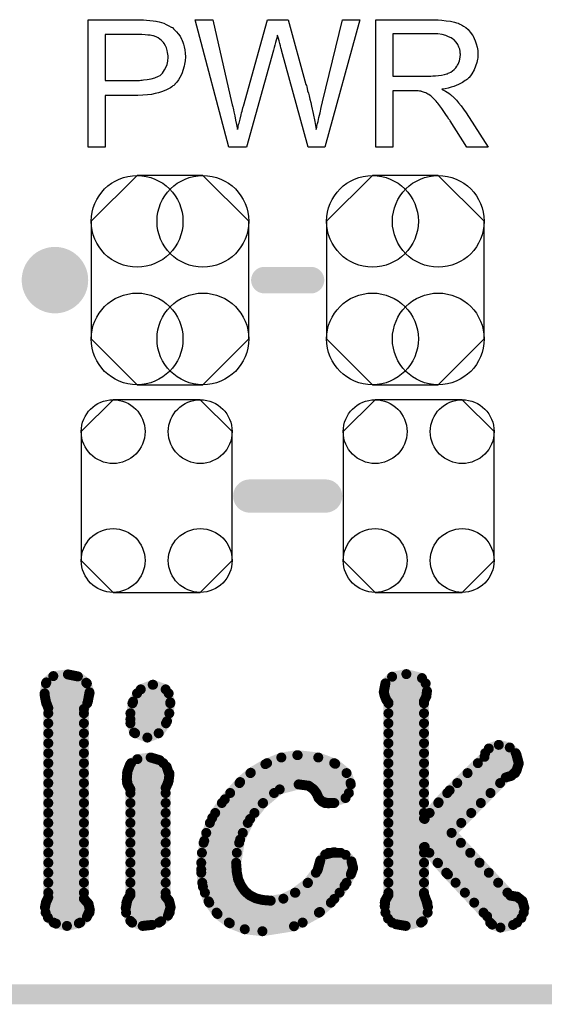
# Model space of a CAD drawing. Extents: x -0.07 to 0.95, y -0.15 to 1.54.
# Tile 4 of 14: x 0.58 to 0.73, y -0.15 to 0.14. Entities that reach past the tile are written whole.
import ezdxf

# ---------------------------------------------------------------- set-up
doc = ezdxf.new("R2010")
doc.units = 0
doc.layers.get('0').update_dxf_attribs({"linetype": 'CONTINUOUS'})
for name, color, linetype in [('gko', 6, 'CONTINUOUS'), ('gto', 2, 'CONTINUOUS'), ('gts', 1, 'CONTINUOUS')]:
    doc.layers.add(name, color=color, linetype=linetype)

# ---------------------------------------------------------------- blocks, each defined once
blk = doc.blocks.new('D32')
at = {"const_width": 0.005}
blk.add_lwpolyline([(-0.0025, 0, 1), (0.0025, 0, 1)], format="xyb", close=True, dxfattribs=at)
blk = doc.blocks.new('D33')
at = {"const_width": 0.004}
blk.add_lwpolyline([(-0.002, 0, 1), (0.002, 0, 1)], format="xyb", close=True, dxfattribs=at)
blk = doc.blocks.new('D35')
at = {"const_width": 0.0015}
blk.add_lwpolyline([(-0.00075, 0, 1), (0.00075, 0, 1)], format="xyb", close=True, dxfattribs=at)
blk = doc.blocks.new('D76')
blk.add_lwpolyline([(0.0227, -0.0194), (0.0227, 0.0194), (0.0131, 0.029), (-0.0131, 0.029), (-0.0227, 0.0194), (-0.0227, -0.0194), (-0.0131, -0.029), (0.0131, -0.029)], close=True)
for centre in [(-0.0131, 0.0194), (0.0131, 0.0194), (-0.0131, -0.0194), (0.0131, -0.0194)]:
    blk.add_circle(centre, 0.0096)
blk = doc.blocks.new('D80')
blk.add_lwpolyline([(-0.0237, 0.0177), (-0.0237, -0.0177), (-0.0099, -0.0315), (0.0099, -0.0315), (0.0237, -0.0177), (0.0237, 0.0177), (0.0099, 0.0315), (-0.0099, 0.0315)], close=True)
for centre in [(-0.0099, 0.0177), (0.0099, 0.0177), (-0.0099, -0.0177), (0.0099, -0.0177)]:
    blk.add_circle(centre, 0.0138)
blk = doc.blocks.new('D64')
at = {"const_width": 0.0984}
blk.add_lwpolyline([(-0.0315, 0), (0.0315, 0)], dxfattribs=at)

msp = doc.modelspace()

# ---------------------------------------------------------------- linework, layer by layer
at = {"layer": 'gko', "color": 6, "const_width": 0.006}
msp.add_lwpolyline([(-0.05, -0.15), (0.85, -0.15)], dxfattribs=at)
at = {"layer": 'gto', "color": 2}
for points in [[(0.6126, 0.1434), (0.6135, 0.1433), (0.6145, 0.1432), (0.6155, 0.1431), (0.6163, 0.143), (0.6164, 0.143), (0.6168, 0.1429), (0.6173, 0.1428), (0.618, 0.1426), (0.6187, 0.1424), (0.6195, 0.142), (0.6203, 0.1416), (0.621, 0.1412), (0.6211, 0.1411), (0.6214, 0.141), (0.6217, 0.1406), (0.6221, 0.1402), (0.6226, 0.1397), (0.6231, 0.1391), (0.6237, 0.1384), (0.6241, 0.1375), (0.6242, 0.1374), (0.6243, 0.1371), (0.6245, 0.1366), (0.6247, 0.136), (0.6249, 0.1352), (0.6251, 0.1343), (0.6252, 0.1333), (0.6253, 0.1322), (0.6253, 0.1322), (0.6253, 0.132), (0.6253, 0.1318), (0.6252, 0.1314), (0.6252, 0.131), (0.6251, 0.1305), (0.625, 0.13), (0.6249, 0.1294), (0.6245, 0.1281), (0.6243, 0.1274), (0.624, 0.1267), (0.6236, 0.126), (0.6232, 0.1253), (0.6227, 0.1246), (0.6221, 0.124), (0.6221, 0.1239), (0.622, 0.1238), (0.6218, 0.1236), (0.6215, 0.1235), (0.6212, 0.1232), (0.6208, 0.1229), (0.6202, 0.1226), (0.6196, 0.1223), (0.6189, 0.122), (0.618, 0.1217), (0.6171, 0.1214), (0.6161, 0.1212), (0.615, 0.1209), (0.6138, 0.1208), (0.6124, 0.1207), (0.6109, 0.1206), (0.6011, 0.1206), (0.6011, 0.105), (0.596, 0.105), (0.596, 0.1434), (0.6118, 0.1434), (0.6126, 0.1434)], [(0.6672, 0.105), (0.6622, 0.105), (0.6541, 0.1342), (0.6541, 0.1343), (0.6541, 0.1344), (0.654, 0.1346), (0.6539, 0.1349), (0.6538, 0.1355), (0.6536, 0.1362), (0.6534, 0.137), (0.6532, 0.1377), (0.653, 0.1383), (0.6529, 0.1386), (0.6529, 0.1387), (0.6529, 0.1387), (0.6528, 0.1386), (0.6528, 0.1383), (0.6527, 0.1378), (0.6525, 0.1372), (0.6523, 0.1365), (0.6521, 0.1357), (0.6519, 0.135), (0.6517, 0.1342), (0.6436, 0.105), (0.6383, 0.105), (0.6282, 0.1434), (0.6335, 0.1434), (0.6392, 0.1182), (0.6392, 0.1182), (0.6393, 0.118), (0.6393, 0.1178), (0.6394, 0.1175), (0.6395, 0.1172), (0.6396, 0.1168), (0.6397, 0.1163), (0.6398, 0.1157), (0.6401, 0.1145), (0.6403, 0.1132), (0.6406, 0.1118), (0.6409, 0.1103), (0.6409, 0.1104), (0.641, 0.1106), (0.6411, 0.1109), (0.6411, 0.1113), (0.6412, 0.1118), (0.6414, 0.1123), (0.6417, 0.1135), (0.642, 0.1148), (0.6421, 0.1154), (0.6423, 0.1159), (0.6424, 0.1164), (0.6425, 0.1169), (0.6426, 0.1172), (0.6427, 0.1174), (0.6499, 0.1434), (0.6561, 0.1434), (0.6615, 0.1239), (0.6615, 0.1239), (0.6617, 0.1236), (0.6618, 0.1232), (0.6619, 0.1227), (0.662, 0.122), (0.6623, 0.1213), (0.6625, 0.1205), (0.6627, 0.1195), (0.663, 0.1185), (0.6632, 0.1174), (0.6637, 0.1152), (0.6642, 0.1128), (0.6646, 0.1103), (0.6646, 0.1104), (0.6647, 0.1105), (0.6647, 0.1107), (0.6648, 0.111), (0.6648, 0.1113), (0.6649, 0.1117), (0.665, 0.1122), (0.6652, 0.1128), (0.6654, 0.114), (0.6658, 0.1154), (0.6661, 0.117), (0.6665, 0.1187), (0.6725, 0.1434), (0.6777, 0.1434), (0.6672, 0.105)], [(0.7008, 0.1434), (0.7013, 0.1434), (0.7024, 0.1433), (0.7037, 0.1431), (0.705, 0.143), (0.7062, 0.1427), (0.7068, 0.1425), (0.7073, 0.1424), (0.7074, 0.1424), (0.7074, 0.1423), (0.7078, 0.1421), (0.7083, 0.1419), (0.7089, 0.1415), (0.7096, 0.141), (0.7103, 0.1404), (0.7109, 0.1396), (0.7116, 0.1387), (0.7116, 0.1386), (0.7117, 0.1386), (0.7119, 0.1382), (0.7121, 0.1377), (0.7124, 0.137), (0.7127, 0.1361), (0.713, 0.1351), (0.7132, 0.1341), (0.7132, 0.1329), (0.7132, 0.1329), (0.7132, 0.1328), (0.7132, 0.1325), (0.7132, 0.1322), (0.7132, 0.1319), (0.7131, 0.1315), (0.7129, 0.1305), (0.7125, 0.1294), (0.7121, 0.1283), (0.7114, 0.1271), (0.711, 0.1265), (0.7106, 0.126), (0.7105, 0.1259), (0.7104, 0.1259), (0.7103, 0.1257), (0.7101, 0.1255), (0.7098, 0.1253), (0.7094, 0.1251), (0.709, 0.1248), (0.7086, 0.1245), (0.708, 0.1242), (0.7074, 0.1239), (0.7067, 0.1236), (0.706, 0.1233), (0.7052, 0.1231), (0.7043, 0.1228), (0.7034, 0.1226), (0.7024, 0.1225), (0.7025, 0.1224), (0.7027, 0.1223), (0.7031, 0.1221), (0.7035, 0.1219), (0.7045, 0.1213), (0.705, 0.1209), (0.7054, 0.1205), (0.7056, 0.1204), (0.7058, 0.1202), (0.7063, 0.1197), (0.7068, 0.1192), (0.7074, 0.1184), (0.7082, 0.1175), (0.7089, 0.1165), (0.7097, 0.1154), (0.7163, 0.105), (0.7099, 0.105), (0.7049, 0.113), (0.7049, 0.113), (0.7048, 0.1132), (0.7047, 0.1133), (0.7045, 0.1135), (0.7041, 0.1142), (0.7036, 0.1149), (0.703, 0.1158), (0.7024, 0.1167), (0.7018, 0.1175), (0.7012, 0.1183), (0.7012, 0.1183), (0.701, 0.1185), (0.7007, 0.1189), (0.7003, 0.1193), (0.6995, 0.1201), (0.6991, 0.1205), (0.6986, 0.1208), (0.6986, 0.1209), (0.6985, 0.1209), (0.6982, 0.121), (0.6979, 0.1212), (0.6976, 0.1214), (0.6972, 0.1215), (0.6963, 0.1218), (0.6962, 0.1218), (0.6961, 0.1219), (0.6959, 0.1219), (0.6956, 0.1219), (0.6952, 0.122), (0.6948, 0.122), (0.6942, 0.122), (0.6876, 0.122), (0.6876, 0.105), (0.6825, 0.105), (0.6825, 0.1434), (0.7003, 0.1434), (0.7008, 0.1434)], [(0.6121, 0.1389), (0.6011, 0.1389), (0.6011, 0.1251), (0.6114, 0.1251), (0.6118, 0.1252), (0.6122, 0.1252), (0.6126, 0.1253), (0.6137, 0.1254), (0.6149, 0.1256), (0.616, 0.1259), (0.6171, 0.1264), (0.6176, 0.1266), (0.618, 0.127), (0.6181, 0.1271), (0.6183, 0.1273), (0.6186, 0.1278), (0.619, 0.1283), (0.6194, 0.129), (0.6198, 0.1299), (0.62, 0.1309), (0.6201, 0.1321), (0.6201, 0.1321), (0.6201, 0.1322), (0.6201, 0.1325), (0.62, 0.133), (0.6199, 0.1335), (0.6198, 0.1341), (0.6196, 0.1349), (0.6193, 0.1355), (0.6189, 0.1362), (0.6188, 0.1362), (0.6186, 0.1365), (0.6184, 0.1367), (0.618, 0.1371), (0.6175, 0.1375), (0.617, 0.1379), (0.6164, 0.1382), (0.6156, 0.1385), (0.6156, 0.1385), (0.6154, 0.1385), (0.615, 0.1386), (0.6146, 0.1387), (0.6139, 0.1387), (0.6131, 0.1388), (0.6121, 0.1389)], [(0.6997, 0.1391), (0.6876, 0.1391), (0.6876, 0.1264), (0.6991, 0.1264), (0.6997, 0.1265), (0.7005, 0.1265), (0.7014, 0.1266), (0.7023, 0.1267), (0.7032, 0.1269), (0.7039, 0.1271), (0.7041, 0.1271), (0.7043, 0.1273), (0.7046, 0.1274), (0.7051, 0.1276), (0.7056, 0.128), (0.7061, 0.1284), (0.7066, 0.1289), (0.7069, 0.1294), (0.707, 0.1295), (0.7071, 0.1297), (0.7073, 0.13), (0.7075, 0.1305), (0.7077, 0.131), (0.7078, 0.1315), (0.7079, 0.1322), (0.708, 0.1329), (0.708, 0.1329), (0.708, 0.133), (0.7079, 0.1333), (0.7079, 0.1338), (0.7078, 0.1345), (0.7075, 0.1351), (0.7072, 0.1359), (0.7067, 0.1366), (0.706, 0.1374), (0.7059, 0.1374), (0.7056, 0.1376), (0.7052, 0.1379), (0.7044, 0.1382), (0.7036, 0.1386), (0.7025, 0.1389), (0.7012, 0.1391), (0.6997, 0.1391)]]:
    msp.add_lwpolyline(points, dxfattribs=at)
at = {"layer": 'gto', "color": 2, "const_width": 0.01}
for points in [[(0.591, 0.065, 1), (0.581, 0.065)], [(0.581, 0.065, 1), (0.591, 0.065)]]:
    msp.add_lwpolyline(points, format="xyb", dxfattribs=at)
at = {"layer": 'gto', "color": 2}
for points, const_width in [([(0.581, 0.065), (0.581, 0.065)], 0.01), ([(0.591, 0.065), (0.591, 0.065)], 0.01), ([(0.591, 0.065), (0.591, 0.065)], 0.01), ([(0.649, 0.065), (0.663, 0.065)], 0.008), ([(0.6446, 0), (0.6674, 0)], 0.01), ([(0.5834, -0.0561), (0.5855, -0.0542)], 0.003), ([(0.5855, -0.0542), (0.5899, -0.0537)], 0.003), ([(0.5899, -0.0537), (0.5929, -0.0543)], 0.003), ([(0.5929, -0.0543), (0.5954, -0.0562)], 0.003), ([(0.6854, -0.0564), (0.6874, -0.0544)], 0.003), ([(0.6874, -0.0544), (0.6917, -0.0536)], 0.003), ([(0.6917, -0.0536), (0.6964, -0.0548)], 0.003), ([(0.6964, -0.0548), (0.6979, -0.0587)], 0.003), ([(0.5829, -0.0599), (0.5834, -0.0561)], 0.003), ([(0.5833, -0.0564), (0.5956, -0.0564)], 0.003), ([(0.5954, -0.0562), (0.5964, -0.0591)], 0.003), ([(0.6118, -0.0582), (0.6154, -0.0568)], 0.003), ([(0.6154, -0.0568), (0.6155, -0.0568)], 0.003), ([(0.6155, -0.0568), (0.6193, -0.0582)], 0.003), ([(0.6849, -0.059), (0.6854, -0.0564)], 0.003), ([(0.6854, -0.0564), (0.6975, -0.0564)], 0.003), ([(0.5829, -0.0594), (0.5964, -0.0594)], 0.003), ([(0.5829, -0.0599), (0.5833, -0.062)], 0.003), ([(0.5959, -0.0618), (0.5964, -0.0591)], 0.003), ([(0.6095, -0.0619), (0.6118, -0.0582)], 0.003), ([(0.6107, -0.0594), (0.6202, -0.0594)], 0.003), ([(0.6193, -0.0582), (0.6207, -0.0621)], 0.003), ([(0.6849, -0.059), (0.6852, -0.0602)], 0.003), ([(0.685, -0.0594), (0.6978, -0.0594)], 0.003), ([(0.6852, -0.0602), (0.6857, -0.0614)], 0.003), ([(0.697, -0.0617), (0.6977, -0.0603)], 0.003), ([(0.6977, -0.0603), (0.6979, -0.0587)], 0.003), ([(0.5833, -0.062), (0.584, -0.0638)], 0.003), ([(0.5834, -0.0624), (0.5957, -0.0624)], 0.003), ([(0.5947, -0.0641), (0.5959, -0.0618)], 0.003), ([(0.6087, -0.0672), (0.6095, -0.0619)], 0.003), ([(0.6093, -0.0624), (0.6207, -0.0624)], 0.003), ([(0.6197, -0.0678), (0.6207, -0.0621)], 0.003), ([(0.6857, -0.0614), (0.6863, -0.0622)], 0.003), ([(0.6863, -0.1201), (0.6863, -0.0622)], 0.003), ([(0.6863, -0.0624), (0.697, -0.0624)], 0.003), ([(0.697, -0.0971), (0.697, -0.0617)], 0.003), ([(0.584, -0.1208), (0.584, -0.0638)], 0.003), ([(0.584, -0.0654), (0.5947, -0.0654)], 0.003), ([(0.5947, -0.1212), (0.5947, -0.0641)], 0.003), ([(0.6087, -0.0654), (0.6204, -0.0654)], 0.003), ([(0.6863, -0.0654), (0.697, -0.0654)], 0.003), ([(0.584, -0.0684), (0.5947, -0.0684)], 0.003), ([(0.6087, -0.0672), (0.6098, -0.0712)], 0.003), ([(0.6087, -0.0684), (0.6194, -0.0684)], 0.003), ([(0.6172, -0.0714), (0.6197, -0.0678)], 0.003), ([(0.6863, -0.0684), (0.697, -0.0684)], 0.003), ([(0.584, -0.0714), (0.5947, -0.0714)], 0.003), ([(0.6098, -0.0712), (0.6138, -0.0727)], 0.003), ([(0.6101, -0.0714), (0.6172, -0.0714)], 0.003), ([(0.6138, -0.0727), (0.6172, -0.0714)], 0.003), ([(0.6863, -0.0714), (0.697, -0.0714)], 0.003), ([(0.584, -0.0744), (0.5947, -0.0744)], 0.003), ([(0.6863, -0.0744), (0.697, -0.0744)], 0.003), ([(0.7165, -0.076), (0.7195, -0.0749)], 0.003), ([(0.7195, -0.0749), (0.7228, -0.0757)], 0.003), ([(0.584, -0.0774), (0.5947, -0.0774)], 0.003), ([(0.6541, -0.0787), (0.6589, -0.078)], 0.003), ([(0.6589, -0.078), (0.659, -0.078)], 0.003), ([(0.659, -0.078), (0.6652, -0.0787)], 0.003), ([(0.6863, -0.0774), (0.697, -0.0774)], 0.003), ([(0.7047, -0.0886), (0.7152, -0.0785)], 0.003), ([(0.7152, -0.0785), (0.7165, -0.076)], 0.003), ([(0.7154, -0.0774), (0.7246, -0.0774)], 0.003), ([(0.7228, -0.0757), (0.7248, -0.0778)], 0.003), ([(0.7248, -0.0778), (0.7255, -0.0805)], 0.003), ([(0.584, -0.0804), (0.5947, -0.0804)], 0.003), ([(0.6078, -0.0829), (0.6086, -0.0808)], 0.003), ([(0.6086, -0.0808), (0.6108, -0.0792)], 0.003), ([(0.6089, -0.0804), (0.6186, -0.0804)], 0.003), ([(0.6108, -0.0792), (0.6148, -0.0787)], 0.003), ([(0.6148, -0.0787), (0.6175, -0.0795)], 0.003), ([(0.6175, -0.0795), (0.6196, -0.0815)], 0.003), ([(0.6196, -0.0815), (0.6204, -0.0839)], 0.003), ([(0.6449, -0.0833), (0.6493, -0.0807)], 0.003), ([(0.6493, -0.0807), (0.6541, -0.0787)], 0.003), ([(0.6498, -0.0804), (0.67, -0.0804)], 0.003), ([(0.6652, -0.0787), (0.6703, -0.0806)], 0.003), ([(0.6703, -0.0806), (0.6737, -0.0834)], 0.003), ([(0.6863, -0.0804), (0.697, -0.0804)], 0.003), ([(0.7132, -0.0804), (0.7255, -0.0804)], 0.003), ([(0.7248, -0.0827), (0.7255, -0.0805)], 0.003), ([(0.584, -0.0834), (0.5947, -0.0834)], 0.003), ([(0.6076, -0.0853), (0.6078, -0.0829)], 0.003), ([(0.6077, -0.0834), (0.6204, -0.0834)], 0.003), ([(0.6202, -0.0857), (0.6204, -0.084)], 0.003), ([(0.6204, -0.084), (0.6204, -0.0839)], 0.003), ([(0.6417, -0.0861), (0.6449, -0.0833)], 0.003), ([(0.6448, -0.0834), (0.6737, -0.0834)], 0.003), ([(0.6737, -0.0834), (0.675, -0.0868)], 0.003), ([(0.6863, -0.0834), (0.697, -0.0834)], 0.003), ([(0.7101, -0.0834), (0.7244, -0.0834)], 0.003), ([(0.7216, -0.0847), (0.7233, -0.0842)], 0.003), ([(0.7233, -0.0842), (0.7248, -0.0827)], 0.003), ([(0.584, -0.0864), (0.5947, -0.0864)], 0.003), ([(0.6076, -0.0853), (0.6079, -0.0869)], 0.003), ([(0.6077, -0.0864), (0.62, -0.0864)], 0.003), ([(0.6079, -0.0869), (0.6087, -0.0883)], 0.003), ([(0.6193, -0.0878), (0.6197, -0.087)], 0.003), ([(0.6197, -0.087), (0.6202, -0.0857)], 0.003), ([(0.6371, -0.0913), (0.6417, -0.0861)], 0.003), ([(0.6415, -0.0864), (0.6749, -0.0864)], 0.003), ([(0.6536, -0.0883), (0.6593, -0.0868)], 0.003), ([(0.6593, -0.0868), (0.6623, -0.0872)], 0.003), ([(0.6623, -0.0872), (0.6638, -0.0883)], 0.003), ([(0.6734, -0.0909), (0.675, -0.0868)], 0.003), ([(0.6863, -0.0864), (0.697, -0.0864)], 0.003), ([(0.7053, -0.1014), (0.7216, -0.0847)], 0.003), ([(0.707, -0.0864), (0.7199, -0.0864)], 0.003), ([(0.584, -0.0894), (0.5947, -0.0894)], 0.003), ([(0.6087, -0.1201), (0.6087, -0.0883)], 0.003), ([(0.6087, -0.0894), (0.6193, -0.0894)], 0.003), ([(0.6193, -0.1206), (0.6193, -0.0878)], 0.003), ([(0.6387, -0.0894), (0.6519, -0.0894)], 0.003), ([(0.6485, -0.0925), (0.6536, -0.0883)], 0.003), ([(0.6638, -0.0883), (0.6647, -0.0895)], 0.003), ([(0.6646, -0.0894), (0.6744, -0.0894)], 0.003), ([(0.6647, -0.0895), (0.6653, -0.0909)], 0.003), ([(0.6863, -0.0894), (0.697, -0.0894)], 0.003), ([(0.7014, -0.0922), (0.7047, -0.0886)], 0.003), ([(0.704, -0.0894), (0.717, -0.0894)], 0.003), ([(0.584, -0.0924), (0.5947, -0.0924)], 0.003), ([(0.6087, -0.0924), (0.6193, -0.0924)], 0.003), ([(0.6333, -0.0969), (0.6371, -0.0913)], 0.003), ([(0.6362, -0.0924), (0.6486, -0.0924)], 0.003), ([(0.6447, -0.0972), (0.6485, -0.0925)], 0.003), ([(0.6653, -0.0909), (0.6664, -0.092)], 0.003), ([(0.6664, -0.092), (0.6683, -0.0925)], 0.003), ([(0.6672, -0.0924), (0.67, -0.0924)], 0.003), ([(0.6683, -0.0925), (0.6734, -0.0909)], 0.003), ([(0.6863, -0.0924), (0.697, -0.0924)], 0.003), ([(0.6972, -0.0972), (0.7014, -0.0922)], 0.003), ([(0.7013, -0.0924), (0.7141, -0.0924)], 0.003), ([(0.584, -0.0954), (0.5947, -0.0954)], 0.003), ([(0.6087, -0.0954), (0.6193, -0.0954)], 0.003), ([(0.6342, -0.0954), (0.646, -0.0954)], 0.003), ([(0.6863, -0.0954), (0.697, -0.0954)], 0.003), ([(0.6987, -0.0954), (0.7112, -0.0954)], 0.003), ([(0.584, -0.0984), (0.5947, -0.0984)], 0.003), ([(0.6087, -0.0984), (0.6193, -0.0984)], 0.003), ([(0.6309, -0.1038), (0.6333, -0.0969)], 0.003), ([(0.6326, -0.0984), (0.644, -0.0984)], 0.003), ([(0.6417, -0.1034), (0.6447, -0.0972)], 0.003), ([(0.6863, -0.0984), (0.7082, -0.0984)], 0.003), ([(0.697, -0.0971), (0.6972, -0.0972)], 0.003), ([(0.584, -0.1014), (0.5947, -0.1014)], 0.003), ([(0.6087, -0.1014), (0.6193, -0.1014)], 0.003), ([(0.6315, -0.1014), (0.6425, -0.1014)], 0.003), ([(0.6863, -0.1014), (0.7053, -0.1014)], 0.003), ([(0.7053, -0.1014), (0.723, -0.1203)], 0.003), ([(0.584, -0.1044), (0.5947, -0.1044)], 0.003), ([(0.6087, -0.1044), (0.6193, -0.1044)], 0.003), ([(0.63, -0.1124), (0.6309, -0.1038)], 0.003), ([(0.6307, -0.1044), (0.6414, -0.1044)], 0.003), ([(0.6405, -0.1107), (0.6417, -0.1034)], 0.003), ([(0.6863, -0.1044), (0.7081, -0.1044)], 0.003), ([(0.584, -0.1074), (0.5947, -0.1074)], 0.003), ([(0.6087, -0.1074), (0.6193, -0.1074)], 0.003), ([(0.6302, -0.1074), (0.6407, -0.1074)], 0.003), ([(0.6658, -0.1097), (0.6673, -0.1079)], 0.003), ([(0.6673, -0.1079), (0.67, -0.1072)], 0.003), ([(0.6683, -0.1074), (0.6719, -0.1074)], 0.003), ([(0.67, -0.1072), (0.6734, -0.108)], 0.003), ([(0.6734, -0.108), (0.6752, -0.11)], 0.003), ([(0.6863, -0.1074), (0.697, -0.1074)], 0.003), ([(0.697, -0.1057), (0.6972, -0.1056)], 0.003), ([(0.697, -0.1199), (0.697, -0.1057)], 0.003), ([(0.6972, -0.1056), (0.7012, -0.1105)], 0.003), ([(0.6986, -0.1074), (0.7109, -0.1074)], 0.003), ([(0.584, -0.1104), (0.5947, -0.1104)], 0.003), ([(0.6087, -0.1104), (0.6193, -0.1104)], 0.003), ([(0.63, -0.1104), (0.6405, -0.1104)], 0.003), ([(0.6405, -0.1107), (0.6407, -0.1132)], 0.003), ([(0.665, -0.1126), (0.6658, -0.1097)], 0.003), ([(0.6656, -0.1104), (0.6753, -0.1104)], 0.003), ([(0.6752, -0.11), (0.6757, -0.112)], 0.003), ([(0.6863, -0.1104), (0.697, -0.1104)], 0.003), ([(0.7011, -0.1104), (0.7137, -0.1104)], 0.003), ([(0.7012, -0.1105), (0.7042, -0.1139)], 0.003), ([(0.584, -0.1134), (0.5947, -0.1134)], 0.003), ([(0.6087, -0.1134), (0.6193, -0.1134)], 0.003), ([(0.63, -0.1124), (0.6305, -0.1176)], 0.003), ([(0.63, -0.1134), (0.6407, -0.1134)], 0.003), ([(0.6407, -0.1132), (0.6411, -0.1154)], 0.003), ([(0.662, -0.1165), (0.665, -0.1126)], 0.003), ([(0.6645, -0.1134), (0.6752, -0.1134)], 0.003), ([(0.6731, -0.1173), (0.675, -0.1139)], 0.003), ([(0.675, -0.1139), (0.6757, -0.112)], 0.003), ([(0.6863, -0.1134), (0.697, -0.1134)], 0.003), ([(0.7037, -0.1134), (0.7165, -0.1134)], 0.003), ([(0.7042, -0.1139), (0.716, -0.1265)], 0.003), ([(0.584, -0.1164), (0.5947, -0.1164)], 0.003), ([(0.6087, -0.1164), (0.6193, -0.1164)], 0.003), ([(0.6303, -0.1164), (0.6415, -0.1164)], 0.003), ([(0.6411, -0.1154), (0.642, -0.1173)], 0.003), ([(0.6582, -0.1194), (0.662, -0.1165)], 0.003), ([(0.6621, -0.1164), (0.6737, -0.1164)], 0.003), ([(0.6863, -0.1164), (0.697, -0.1164)], 0.003), ([(0.7065, -0.1164), (0.7193, -0.1164)], 0.003), ([(0.584, -0.1194), (0.5947, -0.1194)], 0.003), ([(0.6087, -0.1194), (0.6193, -0.1194)], 0.003), ([(0.6305, -0.1176), (0.6322, -0.122)], 0.003), ([(0.6311, -0.1194), (0.6436, -0.1194)], 0.003), ([(0.642, -0.1173), (0.6431, -0.1189)], 0.003), ([(0.6431, -0.1189), (0.6446, -0.1202)], 0.003), ([(0.6547, -0.1212), (0.6582, -0.1194)], 0.003), ([(0.6583, -0.1194), (0.6716, -0.1194)], 0.003), ([(0.67, -0.1213), (0.6731, -0.1173)], 0.003), ([(0.6863, -0.1194), (0.697, -0.1194)], 0.003), ([(0.697, -0.1199), (0.6977, -0.1218)], 0.003), ([(0.7093, -0.1194), (0.7221, -0.1194)], 0.003), ([(0.583, -0.1238), (0.5833, -0.1223)], 0.003), ([(0.5833, -0.1223), (0.584, -0.1208)], 0.003), ([(0.5833, -0.1224), (0.5958, -0.1224)], 0.003), ([(0.5947, -0.1212), (0.5961, -0.1228)], 0.003), ([(0.5961, -0.1228), (0.5965, -0.1246)], 0.003), ([(0.6073, -0.124), (0.6078, -0.1215)], 0.003), ([(0.6075, -0.1224), (0.6205, -0.1224)], 0.003), ([(0.6078, -0.1215), (0.6087, -0.1201)], 0.003), ([(0.6193, -0.1206), (0.6203, -0.1218)], 0.003), ([(0.6203, -0.1218), (0.6208, -0.1238)], 0.003), ([(0.6322, -0.122), (0.6349, -0.1258)], 0.003), ([(0.6324, -0.1224), (0.669, -0.1224)], 0.003), ([(0.6446, -0.1202), (0.6464, -0.1211)], 0.003), ([(0.6464, -0.1211), (0.6485, -0.1216)], 0.003), ([(0.6485, -0.1216), (0.6509, -0.1218)], 0.003), ([(0.6509, -0.1218), (0.6547, -0.1212)], 0.003), ([(0.6657, -0.1252), (0.67, -0.1213)], 0.003), ([(0.6852, -0.1235), (0.6853, -0.1218)], 0.003), ([(0.6852, -0.1224), (0.698, -0.1224)], 0.003), ([(0.6853, -0.1218), (0.6863, -0.1201)], 0.003), ([(0.6977, -0.1218), (0.6982, -0.1237)], 0.003), ([(0.7121, -0.1224), (0.7268, -0.1224)], 0.003), ([(0.723, -0.1203), (0.725, -0.1206)], 0.003), ([(0.725, -0.1206), (0.7266, -0.1219)], 0.003), ([(0.7266, -0.1219), (0.7272, -0.124)], 0.003), ([(0.583, -0.1238), (0.5839, -0.1269)], 0.003), ([(0.5832, -0.1254), (0.5964, -0.1254)], 0.003), ([(0.5956, -0.1267), (0.5965, -0.1246)], 0.003), ([(0.6073, -0.124), (0.6087, -0.1279)], 0.003), ([(0.6074, -0.1254), (0.6205, -0.1254)], 0.003), ([(0.62, -0.1263), (0.6208, -0.1238)], 0.003), ([(0.6346, -0.1254), (0.6654, -0.1254)], 0.003), ([(0.6349, -0.1258), (0.6386, -0.1286)], 0.003), ([(0.6579, -0.1295), (0.6657, -0.1252)], 0.003), ([(0.6852, -0.1235), (0.6862, -0.1272)], 0.003), ([(0.6854, -0.1254), (0.6981, -0.1254)], 0.003), ([(0.6966, -0.128), (0.6982, -0.1237)], 0.003), ([(0.7149, -0.1254), (0.727, -0.1254)], 0.003), ([(0.7263, -0.127), (0.7272, -0.124)], 0.003), ([(0.5839, -0.1269), (0.5863, -0.1287)], 0.003), ([(0.5856, -0.1284), (0.5936, -0.1284)], 0.003), ([(0.5863, -0.1287), (0.5896, -0.1294)], 0.003), ([(0.5896, -0.1294), (0.5932, -0.1286)], 0.003), ([(0.5932, -0.1286), (0.5956, -0.1267)], 0.003), ([(0.6087, -0.1279), (0.6124, -0.1294)], 0.003), ([(0.6092, -0.1284), (0.6173, -0.1284)], 0.003), ([(0.6152, -0.1291), (0.6179, -0.128)], 0.003), ([(0.6179, -0.128), (0.62, -0.1263)], 0.003), ([(0.6383, -0.1284), (0.6605, -0.1284)], 0.003), ([(0.6386, -0.1286), (0.6431, -0.1304)], 0.003), ([(0.6862, -0.1272), (0.6886, -0.1289)], 0.003), ([(0.6874, -0.1284), (0.6961, -0.1284)], 0.003), ([(0.6886, -0.1289), (0.6915, -0.1294)], 0.003), ([(0.6915, -0.1294), (0.6966, -0.128)], 0.003), ([(0.716, -0.1265), (0.7175, -0.129)], 0.003), ([(0.7169, -0.1284), (0.725, -0.1284)], 0.003), ([(0.7238, -0.1291), (0.7263, -0.127)], 0.003), ([(0.6124, -0.1294), (0.6152, -0.1291)], 0.003), ([(0.6431, -0.1304), (0.6484, -0.131)], 0.003), ([(0.6484, -0.131), (0.6579, -0.1295)], 0.003), ([(0.7175, -0.129), (0.72, -0.1299)], 0.003), ([(0.72, -0.1299), (0.7238, -0.1291)], 0.003)]:
    msp.add_lwpolyline(points, dxfattribs=dict(at, const_width=const_width))

# ---------------------------------------------------------------- block references
at = {"layer": 'gto'}
for name, p in [('D32', (0.581, 0.065)), ('D32', (0.581, 0.065)), ('D32', (0.591, 0.065)), ('D32', (0.591, 0.065)), ('D32', (0.591, 0.065)), ('D32', (0.591, 0.065)), ('D33', (0.649, 0.065)), ('D33', (0.663, 0.065)), ('D32', (0.6446, 0)), ('D32', (0.6674, 0)), ('D35', (0.5855, -0.0542)), ('D35', (0.5855, -0.0542)), ('D35', (0.5899, -0.0537)), ('D35', (0.5899, -0.0537)), ('D35', (0.5929, -0.0543)), ('D35', (0.5929, -0.0543)), ('D35', (0.6874, -0.0544)), ('D35', (0.6874, -0.0544)), ('D35', (0.6917, -0.0536)), ('D35', (0.6917, -0.0536)), ('D35', (0.6964, -0.0548)), ('D35', (0.6964, -0.0548)), ('D35', (0.5833, -0.0564)), ('D35', (0.5834, -0.0561)), ('D35', (0.5834, -0.0561)), ('D35', (0.5954, -0.0562)), ('D35', (0.5954, -0.0562)), ('D35', (0.5956, -0.0564)), ('D35', (0.6154, -0.0568)), ('D35', (0.6154, -0.0568)), ('D35', (0.6155, -0.0568)), ('D35', (0.6155, -0.0568)), ('D35', (0.6854, -0.0564)), ('D35', (0.6854, -0.0564)), ('D35', (0.6854, -0.0564)), ('D35', (0.6975, -0.0564)), ('D35', (0.5829, -0.0594)), ('D35', (0.5829, -0.0599)), ('D35', (0.5829, -0.0599)), ('D35', (0.5964, -0.0591)), ('D35', (0.5964, -0.0591)), ('D35', (0.5964, -0.0594)), ('D35', (0.6107, -0.0594)), ('D35', (0.6118, -0.0582)), ('D35', (0.6118, -0.0582)), ('D35', (0.6193, -0.0582)), ('D35', (0.6193, -0.0582)), ('D35', (0.6202, -0.0594)), ('D35', (0.6849, -0.059)), ('D35', (0.6849, -0.059)), ('D35', (0.685, -0.0594)), ('D35', (0.6852, -0.0602)), ('D35', (0.6977, -0.0603)), ('D35', (0.6978, -0.0594)), ('D35', (0.6979, -0.0587)), ('D35', (0.6979, -0.0587)), ('D35', (0.5833, -0.062)), ('D35', (0.5834, -0.0624)), ('D35', (0.5957, -0.0624)), ('D35', (0.5959, -0.0618)), ('D35', (0.6093, -0.0624)), ('D35', (0.6095, -0.0619)), ('D35', (0.6095, -0.0619)), ('D35', (0.6207, -0.0621)), ('D35', (0.6207, -0.0621)), ('D35', (0.6207, -0.0624)), ('D35', (0.6857, -0.0614)), ('D35', (0.6863, -0.0622)), ('D35', (0.6863, -0.0622)), ('D35', (0.6863, -0.0624)), ('D35', (0.697, -0.0617)), ('D35', (0.697, -0.0617)), ('D35', (0.697, -0.0624)), ('D35', (0.584, -0.0638)), ('D35', (0.584, -0.0638)), ('D35', (0.584, -0.0654)), ('D35', (0.5947, -0.0641)), ('D35', (0.5947, -0.0654)), ('D35', (0.6087, -0.0654)), ('D35', (0.6204, -0.0654)), ('D35', (0.6863, -0.0654)), ('D35', (0.697, -0.0654)), ('D35', (0.584, -0.0684)), ('D35', (0.5947, -0.0684)), ('D35', (0.6087, -0.0672)), ('D35', (0.6087, -0.0672)), ('D35', (0.6087, -0.0684)), ('D35', (0.6194, -0.0684)), ('D35', (0.6197, -0.0678)), ('D35', (0.6863, -0.0684)), ('D35', (0.697, -0.0684)), ('D35', (0.584, -0.0714)), ('D35', (0.5947, -0.0714)), ('D35', (0.6098, -0.0712)), ('D35', (0.6101, -0.0714)), ('D35', (0.6172, -0.0714)), ('D35', (0.6172, -0.0714)), ('D35', (0.6863, -0.0714)), ('D35', (0.697, -0.0714)), ('D35', (0.584, -0.0744)), ('D35', (0.5947, -0.0744)), ('D35', (0.6138, -0.0727)), ('D35', (0.6863, -0.0744)), ('D35', (0.697, -0.0744)), ('D35', (0.7195, -0.0749)), ('D35', (0.7195, -0.0749)), ('D35', (0.584, -0.0774)), ('D35', (0.5947, -0.0774)), ('D35', (0.6589, -0.078)), ('D35', (0.6589, -0.078)), ('D35', (0.659, -0.078)), ('D35', (0.659, -0.078)), ('D35', (0.6863, -0.0774)), ('D35', (0.697, -0.0774)), ('D35', (0.7152, -0.0785)), ('D35', (0.7152, -0.0785)), ('D35', (0.7154, -0.0774)), ('D35', (0.7165, -0.076)), ('D35', (0.7165, -0.076)), ('D35', (0.7228, -0.0757)), ('D35', (0.7228, -0.0757)), ('D35', (0.7246, -0.0774)), ('D35', (0.7248, -0.0778)), ('D35', (0.7248, -0.0778)), ('D35', (0.584, -0.0804)), ('D35', (0.5947, -0.0804)), ('D35', (0.6086, -0.0808)), ('D35', (0.6086, -0.0808)), ('D35', (0.6089, -0.0804)), ('D35', (0.6108, -0.0792)), ('D35', (0.6108, -0.0792)), ('D35', (0.6148, -0.0787)), ('D35', (0.6148, -0.0787)), ('D35', (0.6175, -0.0795)), ('D35', (0.6175, -0.0795)), ('D35', (0.6186, -0.0804)), ('D35', (0.6196, -0.0815)), ('D35', (0.6196, -0.0815)), ('D35', (0.6493, -0.0807)), ('D35', (0.6493, -0.0807)), ('D35', (0.6498, -0.0804)), ('D35', (0.6541, -0.0787)), ('D35', (0.6541, -0.0787)), ('D35', (0.6652, -0.0787)), ('D35', (0.6652, -0.0787)), ('D35', (0.67, -0.0804)), ('D35', (0.6703, -0.0806)), ('D35', (0.6703, -0.0806)), ('D35', (0.6863, -0.0804)), ('D35', (0.697, -0.0804)), ('D35', (0.7132, -0.0804)), ('D35', (0.7255, -0.0804)), ('D35', (0.7255, -0.0805)), ('D35', (0.7255, -0.0805)), ('D35', (0.584, -0.0834)), ('D35', (0.5947, -0.0834)), ('D35', (0.6077, -0.0834)), ('D35', (0.6078, -0.0829)), ('D35', (0.6078, -0.0829)), ('D35', (0.6204, -0.0834)), ('D35', (0.6204, -0.0839)), ('D35', (0.6204, -0.0839)), ('D35', (0.6204, -0.084)), ('D35', (0.6448, -0.0834)), ('D35', (0.6449, -0.0833)), ('D35', (0.6449, -0.0833)), ('D35', (0.6737, -0.0834)), ('D35', (0.6737, -0.0834)), ('D35', (0.6737, -0.0834)), ('D35', (0.6863, -0.0834)), ('D35', (0.697, -0.0834)), ('D35', (0.7101, -0.0834)), ('D35', (0.7233, -0.0842)), ('D35', (0.7244, -0.0834)), ('D35', (0.7248, -0.0827)), ('D35', (0.584, -0.0864)), ('D35', (0.5947, -0.0864)), ('D35', (0.6076, -0.0853)), ('D35', (0.6076, -0.0853)), ('D35', (0.6077, -0.0864)), ('D35', (0.6079, -0.0869)), ('D35', (0.6197, -0.087)), ('D35', (0.62, -0.0864)), ('D35', (0.6202, -0.0857)), ('D35', (0.6415, -0.0864)), ('D35', (0.6417, -0.0861)), ('D35', (0.6417, -0.0861)), ('D35', (0.6593, -0.0868)), ('D35', (0.6623, -0.0872)), ('D35', (0.6749, -0.0864)), ('D35', (0.675, -0.0868)), ('D35', (0.675, -0.0868)), ('D35', (0.6863, -0.0864)), ('D35', (0.697, -0.0864)), ('D35', (0.707, -0.0864)), ('D35', (0.7199, -0.0864)), ('D35', (0.7216, -0.0847)), ('D35', (0.584, -0.0894)), ('D35', (0.5947, -0.0894)), ('D35', (0.6087, -0.0883)), ('D35', (0.6087, -0.0883)), ('D35', (0.6087, -0.0894)), ('D35', (0.6193, -0.0878)), ('D35', (0.6193, -0.0894)), ('D35', (0.6387, -0.0894)), ('D35', (0.6519, -0.0894)), ('D35', (0.6536, -0.0883)), ('D35', (0.6638, -0.0883)), ('D35', (0.6646, -0.0894)), ('D35', (0.6647, -0.0895)), ('D35', (0.6744, -0.0894)), ('D35', (0.6863, -0.0894)), ('D35', (0.697, -0.0894)), ('D35', (0.704, -0.0894)), ('D35', (0.7047, -0.0886)), ('D35', (0.7047, -0.0886)), ('D35', (0.717, -0.0894)), ('D35', (0.584, -0.0924)), ('D35', (0.5947, -0.0924)), ('D35', (0.6087, -0.0924)), ('D35', (0.6193, -0.0924)), ('D35', (0.6362, -0.0924)), ('D35', (0.6371, -0.0913)), ('D35', (0.6371, -0.0913)), ('D35', (0.6485, -0.0925)), ('D35', (0.6486, -0.0924)), ('D35', (0.6653, -0.0909)), ('D35', (0.6664, -0.092)), ('D35', (0.6672, -0.0924)), ('D35', (0.6683, -0.0925)), ('D35', (0.67, -0.0924)), ('D35', (0.6734, -0.0909)), ('D35', (0.6863, -0.0924)), ('D35', (0.697, -0.0924)), ('D35', (0.7013, -0.0924)), ('D35', (0.7014, -0.0922)), ('D35', (0.7014, -0.0922)), ('D35', (0.7141, -0.0924)), ('D35', (0.584, -0.0954)), ('D35', (0.5947, -0.0954)), ('D35', (0.6087, -0.0954)), ('D35', (0.6193, -0.0954)), ('D35', (0.6342, -0.0954)), ('D35', (0.646, -0.0954)), ('D35', (0.6863, -0.0954)), ('D35', (0.697, -0.0954)), ('D35', (0.6987, -0.0954)), ('D35', (0.7112, -0.0954)), ('D35', (0.584, -0.0984)), ('D35', (0.5947, -0.0984)), ('D35', (0.6087, -0.0984)), ('D35', (0.6193, -0.0984)), ('D35', (0.6326, -0.0984)), ('D35', (0.6333, -0.0969)), ('D35', (0.6333, -0.0969)), ('D35', (0.644, -0.0984)), ('D35', (0.6447, -0.0972)), ('D35', (0.6863, -0.0984)), ('D35', (0.697, -0.0971)), ('D35', (0.697, -0.0971)), ('D35', (0.6972, -0.0972)), ('D35', (0.6972, -0.0972)), ('D35', (0.7082, -0.0984)), ('D35', (0.584, -0.1014)), ('D35', (0.5947, -0.1014)), ('D35', (0.6087, -0.1014)), ('D35', (0.6193, -0.1014)), ('D35', (0.6315, -0.1014)), ('D35', (0.6425, -0.1014)), ('D35', (0.6863, -0.1014)), ('D35', (0.7053, -0.1014)), ('D35', (0.7053, -0.1014)), ('D35', (0.7053, -0.1014)), ('D35', (0.584, -0.1044)), ('D35', (0.5947, -0.1044)), ('D35', (0.6087, -0.1044)), ('D35', (0.6193, -0.1044)), ('D35', (0.6307, -0.1044)), ('D35', (0.6309, -0.1038)), ('D35', (0.6309, -0.1038)), ('D35', (0.6414, -0.1044)), ('D35', (0.6417, -0.1034)), ('D35', (0.6863, -0.1044)), ('D35', (0.7081, -0.1044)), ('D35', (0.584, -0.1074)), ('D35', (0.5947, -0.1074)), ('D35', (0.6087, -0.1074)), ('D35', (0.6193, -0.1074)), ('D35', (0.6302, -0.1074)), ('D35', (0.6407, -0.1074)), ('D35', (0.6673, -0.1079)), ('D35', (0.6673, -0.1079)), ('D35', (0.6683, -0.1074)), ('D35', (0.67, -0.1072)), ('D35', (0.67, -0.1072)), ('D35', (0.6719, -0.1074)), ('D35', (0.6734, -0.108)), ('D35', (0.6734, -0.108)), ('D35', (0.6863, -0.1074)), ('D35', (0.697, -0.1057)), ('D35', (0.697, -0.1074)), ('D35', (0.6972, -0.1056)), ('D35', (0.6986, -0.1074)), ('D35', (0.7109, -0.1074)), ('D35', (0.584, -0.1104)), ('D35', (0.5947, -0.1104)), ('D35', (0.6087, -0.1104)), ('D35', (0.6193, -0.1104)), ('D35', (0.63, -0.1104)), ('D35', (0.6405, -0.1104)), ('D35', (0.6405, -0.1107)), ('D35', (0.6405, -0.1107)), ('D35', (0.6656, -0.1104)), ('D35', (0.6658, -0.1097)), ('D35', (0.6658, -0.1097)), ('D35', (0.6752, -0.11)), ('D35', (0.6752, -0.11)), ('D35', (0.6753, -0.1104)), ('D35', (0.6863, -0.1104)), ('D35', (0.697, -0.1104)), ('D35', (0.7011, -0.1104)), ('D35', (0.7012, -0.1105)), ('D35', (0.7137, -0.1104)), ('D35', (0.584, -0.1134)), ('D35', (0.5947, -0.1134)), ('D35', (0.6087, -0.1134)), ('D35', (0.6193, -0.1134)), ('D35', (0.63, -0.1124)), ('D35', (0.63, -0.1124)), ('D35', (0.63, -0.1134)), ('D35', (0.6407, -0.1132)), ('D35', (0.6407, -0.1132)), ('D35', (0.6407, -0.1134)), ('D35', (0.6645, -0.1134)), ('D35', (0.665, -0.1126)), ('D35', (0.665, -0.1126)), ('D35', (0.675, -0.1139)), ('D35', (0.6752, -0.1134)), ('D35', (0.6757, -0.112)), ('D35', (0.6757, -0.112)), ('D35', (0.6863, -0.1134)), ('D35', (0.697, -0.1134)), ('D35', (0.7037, -0.1134)), ('D35', (0.7042, -0.1139)), ('D35', (0.7165, -0.1134)), ('D35', (0.584, -0.1164)), ('D35', (0.5947, -0.1164)), ('D35', (0.6087, -0.1164)), ('D35', (0.6193, -0.1164)), ('D35', (0.6303, -0.1164)), ('D35', (0.6411, -0.1154)), ('D35', (0.6411, -0.1154)), ('D35', (0.6415, -0.1164)), ('D35', (0.662, -0.1165)), ('D35', (0.662, -0.1165)), ('D35', (0.6621, -0.1164)), ('D35', (0.6737, -0.1164)), ('D35', (0.6863, -0.1164)), ('D35', (0.697, -0.1164)), ('D35', (0.7065, -0.1164)), ('D35', (0.7193, -0.1164)), ('D35', (0.584, -0.1194)), ('D35', (0.5947, -0.1194)), ('D35', (0.6087, -0.1194)), ('D35', (0.6193, -0.1194)), ('D35', (0.6305, -0.1176)), ('D35', (0.6311, -0.1194)), ('D35', (0.642, -0.1173)), ('D35', (0.642, -0.1173)), ('D35', (0.6431, -0.1189)), ('D35', (0.6431, -0.1189)), ('D35', (0.6436, -0.1194)), ('D35', (0.6582, -0.1194)), ('D35', (0.6582, -0.1194)), ('D35', (0.6583, -0.1194)), ('D35', (0.6716, -0.1194)), ('D35', (0.6731, -0.1173)), ('D35', (0.6863, -0.1194)), ('D35', (0.697, -0.1194)), ('D35', (0.697, -0.1199)), ('D35', (0.697, -0.1199)), ('D35', (0.7093, -0.1194)), ('D35', (0.7221, -0.1194)), ('D35', (0.5833, -0.1223)), ('D35', (0.5833, -0.1223)), ('D35', (0.5833, -0.1224)), ('D35', (0.584, -0.1208)), ('D35', (0.584, -0.1208)), ('D35', (0.5947, -0.1212)), ('D35', (0.5947, -0.1212)), ('D35', (0.5958, -0.1224)), ('D35', (0.5961, -0.1228)), ('D35', (0.5961, -0.1228)), ('D35', (0.6075, -0.1224)), ('D35', (0.6078, -0.1215)), ('D35', (0.6078, -0.1215)), ('D35', (0.6087, -0.1201)), ('D35', (0.6087, -0.1201)), ('D35', (0.6193, -0.1206)), ('D35', (0.6193, -0.1206)), ('D35', (0.6203, -0.1218)), ('D35', (0.6203, -0.1218)), ('D35', (0.6205, -0.1224)), ('D35', (0.6322, -0.122)), ('D35', (0.6324, -0.1224)), ('D35', (0.6446, -0.1202)), ('D35', (0.6446, -0.1202)), ('D35', (0.6464, -0.1211)), ('D35', (0.6464, -0.1211)), ('D35', (0.6485, -0.1216)), ('D35', (0.6485, -0.1216)), ('D35', (0.6509, -0.1218)), ('D35', (0.6509, -0.1218)), ('D35', (0.6547, -0.1212)), ('D35', (0.6547, -0.1212)), ('D35', (0.669, -0.1224)), ('D35', (0.67, -0.1213)), ('D35', (0.6852, -0.1224)), ('D35', (0.6853, -0.1218)), ('D35', (0.6853, -0.1218)), ('D35', (0.6863, -0.1201)), ('D35', (0.6863, -0.1201)), ('D35', (0.6977, -0.1218)), ('D35', (0.6977, -0.1218)), ('D35', (0.698, -0.1224)), ('D35', (0.7121, -0.1224)), ('D35', (0.723, -0.1203)), ('D35', (0.723, -0.1203)), ('D35', (0.725, -0.1206)), ('D35', (0.725, -0.1206)), ('D35', (0.7266, -0.1219)), ('D35', (0.7266, -0.1219)), ('D35', (0.7268, -0.1224)), ('D35', (0.583, -0.1238)), ('D35', (0.583, -0.1238)), ('D35', (0.5832, -0.1254)), ('D35', (0.5964, -0.1254)), ('D35', (0.5965, -0.1246)), ('D35', (0.5965, -0.1246)), ('D35', (0.6073, -0.124)), ('D35', (0.6073, -0.124)), ('D35', (0.6074, -0.1254)), ('D35', (0.6205, -0.1254)), ('D35', (0.6208, -0.1238)), ('D35', (0.6208, -0.1238)), ('D35', (0.6346, -0.1254)), ('D35', (0.6349, -0.1258)), ('D35', (0.6654, -0.1254)), ('D35', (0.6657, -0.1252)), ('D35', (0.6852, -0.1235)), ('D35', (0.6852, -0.1235)), ('D35', (0.6854, -0.1254)), ('D35', (0.6981, -0.1254)), ('D35', (0.6982, -0.1237)), ('D35', (0.6982, -0.1237)), ('D35', (0.7149, -0.1254)), ('D35', (0.727, -0.1254)), ('D35', (0.7272, -0.124)), ('D35', (0.7272, -0.124)), ('D35', (0.5839, -0.1269)), ('D35', (0.5856, -0.1284)), ('D35', (0.5863, -0.1287)), ('D35', (0.5932, -0.1286)), ('D35', (0.5936, -0.1284)), ('D35', (0.5956, -0.1267)), ('D35', (0.6087, -0.1279)), ('D35', (0.6092, -0.1284)), ('D35', (0.6173, -0.1284)), ('D35', (0.6179, -0.128)), ('D35', (0.62, -0.1263)), ('D35', (0.6383, -0.1284)), ('D35', (0.6386, -0.1286)), ('D35', (0.6605, -0.1284)), ('D35', (0.6862, -0.1272)), ('D35', (0.6874, -0.1284)), ('D35', (0.6886, -0.1289)), ('D35', (0.6961, -0.1284)), ('D35', (0.6966, -0.128)), ('D35', (0.716, -0.1265)), ('D35', (0.7169, -0.1284)), ('D35', (0.725, -0.1284)), ('D35', (0.7263, -0.127)), ('D35', (0.5896, -0.1294)), ('D35', (0.6124, -0.1294)), ('D35', (0.6152, -0.1291)), ('D35', (0.6431, -0.1304)), ('D35', (0.6484, -0.131)), ('D35', (0.6579, -0.1295)), ('D35', (0.6915, -0.1294)), ('D35', (0.7175, -0.129)), ('D35', (0.72, -0.1299)), ('D35', (0.7238, -0.1291))]:
    msp.add_blockref(name, p, dxfattribs=at)
at = {"layer": 'gts'}
for name, p in [('D80', (0.6206, 0.065)), ('D80', (0.6914, 0.065)), ('D64', (0.502, 0.029)), ('D76', (0.6166, 0)), ('D76', (0.6954, 0))]:
    msp.add_blockref(name, p, dxfattribs=at)

doc.saveas('drawing.dxf')
